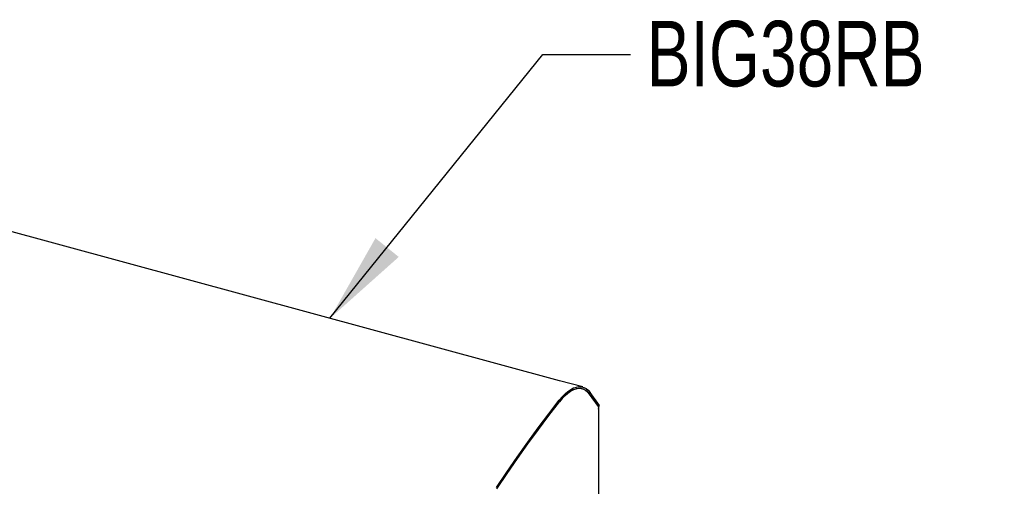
# Model space of a CAD drawing. Header units: inches. Extents: x 35 to 206, y 22 to 147.
# Tile 49 of 49: x 174 to 197, y 133 to 144. Entities that reach past the tile are written whole.
import ezdxf

# ---------------------------------------------------------------- set-up
doc = ezdxf.new("R2010")
doc.units = ezdxf.units.IN
doc.header["$LTSCALE"] = 16
doc.header["$MEASUREMENT"] = 0
doc.layers.add('FORMAT', color=7, linetype='Continuous')
doc.styles.add('SLDTEXTSTYLE0', font='TXT', dxfattribs={"width": 0.75})
doc.dimstyles.new('SLDDIMSTYLE2', dxfattribs={"dimtxt": 0.18, "dimasz": 2.08, "dimexe": 0, "dimexo": 0.0625, "dimgap": 0, "dimtad": 0, "dimtih": 1, "dimtoh": 1, "dimdec": 0, "dimrnd": 1e-09, "dimzin": 0, "dimdsep": 46, "dimlunit": 5, "dimtxsty": 'Standard', "dimsah": 1, "dimcen": 0.09, "dimadec": 0, "dimazin": 0, "dimtfac": 2.08, "dimtdec": 0, "dimtofl": 0, "dimtmove": 0, "dimatfit": 3, "dimfxl": 0, "dimfrac": 2, "dimtolj": 1, "dimtzin": 0, "dimarcsym": 0})

msp = doc.modelspace()

# ---------------------------------------------------------------- linework, layer by layer
at = {"color": 7, "linetype": 'Continuous', "lineweight": 25}
for p, q in [((186.63, 135.634), (159.743, 142.941)), ((187.16, 135.49), (186.63, 135.634)), ((187.115, 135.456), (187.1, 135.46)), ((187.15, 135.446), (187.115, 135.456)), ((187.53, 135.033), (187.314, 135.329)), ((187.518, 135.045), (187.315, 135.324)), ((187.544, 135.068), (187.329, 135.365)), ((187.518, 135.045), (187.518, 134.982)), ((187.518, 135.036), (187.53, 135.033)), ((187.525, 132.813), (187.525, 134.996)), ((187.53, 135.033), (187.544, 135.068))]:
    msp.add_line(p, q, dxfattribs=at)
at = {"color": 7, "linetype": 'Continuous', "lineweight": 25, "flags": 128}
for points in [[(186.623, 135.186), (186.689, 135.264), (186.755, 135.332), (186.821, 135.388), (186.887, 135.434), (186.951, 135.467), (187.014, 135.489), (187.074, 135.499), (187.132, 135.496), (187.187, 135.481), (187.238, 135.454), (187.286, 135.415), (187.329, 135.365)], [(186.626, 135.155), (186.69, 135.231), (186.755, 135.297), (186.819, 135.352), (186.883, 135.397), (186.946, 135.429), (187.007, 135.451), (187.066, 135.46), (187.123, 135.457), (187.176, 135.443), (187.226, 135.416), (187.272, 135.378), (187.314, 135.329)], [(187.315, 135.324), (187.273, 135.373), (187.227, 135.411), (187.177, 135.438), (187.123, 135.452), (187.067, 135.455), (187.008, 135.446), (186.947, 135.425), (186.884, 135.392), (186.82, 135.348), (186.756, 135.292), (186.691, 135.226), (186.627, 135.15)], [(185.19, 133.189), (185.426, 133.543), (185.663, 133.888), (185.901, 134.225), (186.141, 134.554), (186.381, 134.874), (186.623, 135.186)], [(185.196, 133.161), (185.431, 133.514), (185.667, 133.859), (185.905, 134.196), (186.145, 134.524), (186.385, 134.844), (186.626, 135.155)], [(185.198, 133.161), (185.433, 133.513), (185.67, 133.857), (185.907, 134.193), (186.146, 134.521), (186.386, 134.84), (186.627, 135.15)]]:
    msp.add_lwpolyline(points, dxfattribs=at)
at = {"color": 7, "linetype": 'Continuous', "lineweight": 25}
msp.add_arc((187.506, 134.996), 0.0181, 310.2105, 49.792, dxfattribs=at)

# ---------------------------------------------------------------- texts
at = {"layer": 'FORMAT', "insert": (188.623, 143.865), "char_height": 1.5, "attachment_point": 1, "style": 'SLDTEXTSTYLE0'}
msp.add_mtext('BIG38RB', dxfattribs=at)

# ---------------------------------------------------------------- leaders
at = {"layer": 'FORMAT'}
msp.add_leader([(181.38, 137.061), (186.25, 143.095), (188.25, 143.095)], dimstyle='SLDDIMSTYLE2', dxfattribs=at)

doc.saveas('drawing.dxf')
